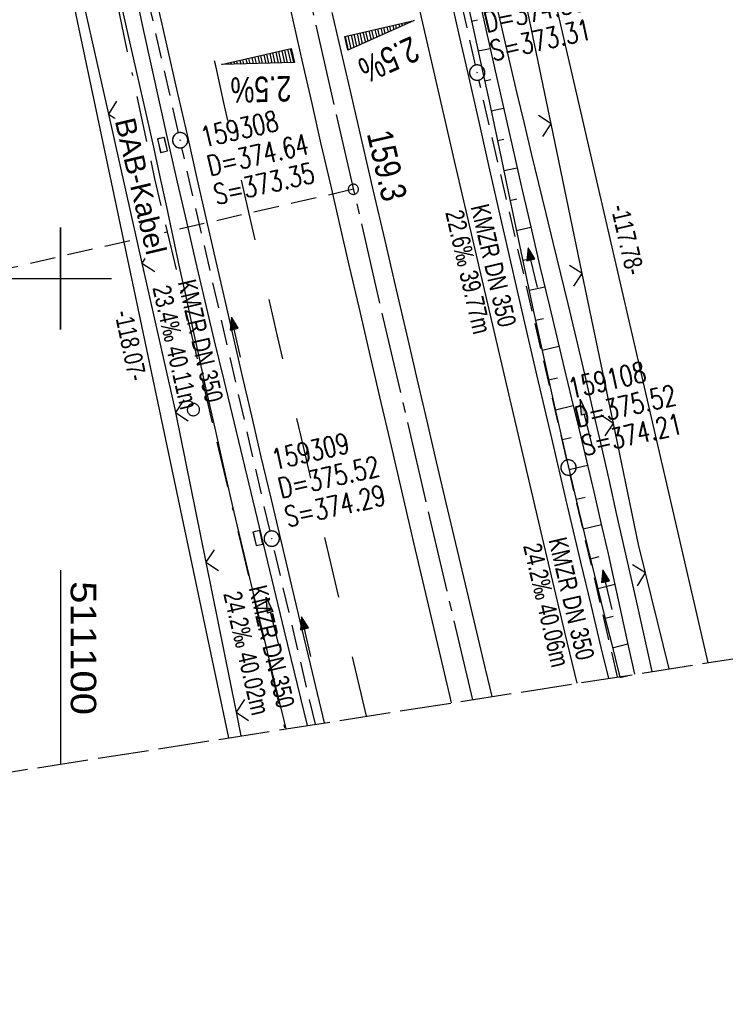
# Model space of a CAD drawing. Extents: x 510806 to 511233, y 466129 to 467087.
# Tile 4 of 35: x 511096 to 511165, y 466129 to 466225. Entities that reach past the tile are written whole.
import ezdxf

# ---------------------------------------------------------------- set-up
doc = ezdxf.new("R2010")
doc.units = 0
doc.header["$LTSCALE"] = 10
doc.header["$MEASUREMENT"] = 0
for name, pattern in [('ACAD_ISO16W100', [73, 15, -6.5, 15, -6.5, 15, -7, 1, -7]), ('ACHSE', [5.5, 4, -0.5, 0.5, -0.5]), ('AUSGEZOGEN', [0]), ('LT00', [0]), ('LT02', [0.4, 0.2, -0.2]), ('LT14', [0.6, 0.5, -0.1]), ('LT17', [0.15, 0.1, -0.05]), ('STRICHLINIE2', [0.375, 0.25, -0.125])]:
    doc.linetypes.add(name, pattern=pattern)
doc.layers.get('0').update_dxf_attribs({"linetype": 'LT00'})
for name, color, linetype in [('--EK_FBR', 1, 'LT00'), ('--EK_Halt-Pfeil', 4, 'LT00'), ('--EK_Haltung', 7, 'STRICHLINIE2'), ('--EK_Haltung-Text', 140, 'LT00'), ('--EK_Schacht-Text', 5, 'LT00'), ('--EK_ST-93-1', 30, 'LT17'), ('--EL_DFK_AB_L', 21, 'LT00'), ('--EL_Halt-Pfeil', 4, 'LT00'), ('--EL_Haltung', 182, 'STRICHLINIE2'), ('--EL_Haltung-Text', 182, 'LT00'), ('-AX-093', 35, 'ACHSE'), ('-QUE-20O', 11, 'LT00'), ('-QUE-20W', 11, 'LT00'), ('-ST-93-1', 250, 'LT00'), ('ABSTAND', 8, 'LT00'), ('BAB-KABEL', 220, 'ACAD_ISO16W100'), ('BAB-KABEL_TEXT', 221, 'Continuous'), ('DFK_AB_L', 21, 'LT00'), ('DFK_VERMPKT', 252, 'LT00'), ('PFEIL', 140, 'AUSGEZOGEN'), ('V101_AFBR_BAB', 250, 'LT00'), ('V101_BOESCH', 250, 'LT00'), ('V101_BOSCHUNG', 250, 'LT00'), ('V101_GRABEN', 250, 'LT00'), ('V101_KA_PRUF', 182, 'LT00'), ('V101_LD_MARK', 250, 'LT00'), ('V101_LG_MARK', 250, 'LT02'), ('V101_RASTER', 250, 'LT00'), ('V101_SINKK', 182, 'LT00'), ('V101_ZAUN', 40, 'LT00'), ('V102_AFBR_BAB', 250, 'LT00'), ('V102_BOESCH', 250, 'LT00'), ('V102_BOSCHUNG', 250, 'LT00'), ('V102_GRABEN', 250, 'LT00'), ('V102_KA_PRUF', 182, 'LT00'), ('V102_LD_MARK', 250, 'LT00'), ('V102_LG_MARK', 51, 'LT02'), ('V102_RASTER', 250, 'LT00'), ('V102_SINKK', 182, 'LT00'), ('V102_ZAUN', 40, 'LT00')]:
    doc.layers.add(name, color=color, linetype=linetype)
doc.layers.add('-BLATT_101-RAND', color=7, linetype='LT14', plot=False)
doc.styles.add('Beschrift', font='ARIAL.TTF')
doc.styles.add('Haltungsbeschriftung', font='ARIAL.TTF', dxfattribs={"width": 0.75})
doc.styles.add('schachtbeschriftung', font='romans.shx', dxfattribs={"width": 0.75, "height": 2})
doc.styles.get("Standard").update_dxf_attribs({"font": 'ARIAL.TTF'})

# ---------------------------------------------------------------- blocks, each defined once
blk = doc.blocks.new('SYMB7010')
at = {"color": 0, "linetype": 'ByBlock'}
for points in [[(-0.031408, 0.499213), (-0.093728, 0.49134), (-0.15457, 0.475719), (-0.212975, 0.452595), (-0.268021, 0.422333), (-0.31884, 0.385411), (-0.36463, 0.342411), (-0.40467, 0.29401), (-0.438329, 0.240973), (-0.465074, 0.184136), (-0.484486, 0.124395), (-0.496256, 0.062692), (-0.5002, 0)], [(-0.5002, 0), (-0.496256, -0.062692), (-0.484486, -0.124395), (-0.465075, -0.184136), (-0.438329, -0.240973), (-0.404671, -0.29401), (-0.36463, -0.342411), (-0.31884, -0.385411), (-0.268021, -0.422333), (-0.212975, -0.452595), (-0.154571, -0.475719), (-0.093728, -0.49134), (-0.031408, -0.499213), (0.031408, -0.499213)], [(0.5002, 0), (0.496256, 0.062692), (0.484485, 0.124395), (0.465074, 0.184136), (0.438329, 0.240973), (0.40467, 0.29401), (0.36463, 0.342411), (0.31884, 0.385411), (0.268021, 0.422333), (0.212975, 0.452595), (0.15457, 0.475719), (0.093728, 0.49134), (0.031408, 0.499213), (-0.031408, 0.499213)], [(0.031408, -0.499213), (0.093728, -0.491341), (0.15457, -0.475719), (0.212975, -0.452595), (0.268021, -0.422333), (0.31884, -0.385411), (0.36463, -0.342411), (0.404671, -0.294011), (0.438329, -0.240974), (0.465075, -0.184136), (0.484486, -0.124395), (0.496256, -0.062692), (0.500201, 0)]]:
    blk.add_lwpolyline(points, dxfattribs=at)
blk = doc.blocks.new('Pfreil3')
at = {"layer": 'PFEIL'}
blk.add_hatch(color=256, dxfattribs=at).paths.add_polyline_path([(-1.549, 0.273), (-1.549, -0.273), (0, 0)])
for p, q in [((-1.549, 0), (-4.831, 0)), ((-1.549, -0.273), (-1.549, 0.273)), ((-1.549, 0.273), (0, 0)), ((0, 0), (-1.549, -0.273))]:
    blk.add_line(p, q, dxfattribs=at)
blk = doc.blocks.new('SYMB0003')
at = {"color": 0, "linetype": 'ByBlock'}
for p, q in [((-0.015712, 0), (0.010166, 0.012015)), ((0, -0.021257), (-0.015712, 0)), ((0.010166, 0.012015), (0, -0.021257))]:
    blk.add_line(p, q, dxfattribs=at)
for points in [[(-0.031395, 0.499013), (-0.093691, 0.491144), (-0.154509, 0.475528), (-0.21289, 0.452414), (-0.267913, 0.422164), (-0.318712, 0.385257), (-0.364484, 0.342274), (-0.404509, 0.293893), (-0.438154, 0.240877), (-0.464888, 0.184062), (-0.484292, 0.124345), (-0.496058, 0.062667), (-0.5, 0)], [(-0.5, 0), (-0.496058, -0.062667), (-0.484292, -0.124345), (-0.464888, -0.184062), (-0.438154, -0.240877), (-0.404509, -0.293893), (-0.364485, -0.342274), (-0.318712, -0.385257), (-0.267914, -0.422164), (-0.21289, -0.452414), (-0.154509, -0.475529), (-0.093691, -0.491144), (-0.031395, -0.499014), (0.031395, -0.499014)], [(0.5, 0), (0.496057, 0.062667), (0.484292, 0.124345), (0.464888, 0.184062), (0.438153, 0.240877), (0.404509, 0.293893), (0.364484, 0.342274), (0.318712, 0.385257), (0.267913, 0.422164), (0.21289, 0.452414), (0.154509, 0.475528), (0.093691, 0.491144), (0.031395, 0.499013), (-0.031395, 0.499013)], [(0.031395, -0.499014), (0.093691, -0.491144), (0.154509, -0.475529), (0.21289, -0.452414), (0.267914, -0.422164), (0.318712, -0.385257), (0.364485, -0.342274), (0.404509, -0.293893), (0.438154, -0.240877), (0.464889, -0.184062), (0.484292, -0.124345), (0.496058, -0.062667), (0.5, 0)]]:
    blk.add_lwpolyline(points, dxfattribs=at)
blk = doc.blocks.new('SYMB0024')
at = {"color": 0, "linetype": 'ByBlock'}
for p, q in [((-0.5, 0.5), (0, 0)), ((0, 0), (0.5, 0.5))]:
    blk.add_line(p, q, dxfattribs=at)
blk = doc.blocks.new('SYMB0652')
at = {"color": 0, "linetype": 'ByBlock'}
blk.add_lwpolyline([(-0.15, -0.075), (0.15, -0.075), (0.15, 0.075), (-0.15, 0.075), (-0.15, -0.075)], dxfattribs=at)
blk = doc.blocks.new('SYMB0070')
at = {"color": 0, "linetype": 'ByBlock'}
for p, q in [((-0.5, 0), (0.2, 0)), ((0.5, 0), (0.2, 0.1)), ((0.2, 0.1), (0.2, 0)), ((0.468, 0), (0.21, 0.086)), ((0.21, 0.086), (0.21, -0.086)), ((0.21, -0.086), (0.468, 0)), ((0.22, -0.072), (0.437, 0)), ((0.23, -0.058), (0.405, 0)), ((0.24, -0.045), (0.374, 0)), ((0.342, 0), (0.25, 0.031)), ((0.25, 0.031), (0.25, -0.031)), ((0.25, -0.031), (0.342, 0)), ((0.26, -0.017), (0.31, 0)), ((0.27, -0.003), (0.279, 0))]:
    blk.add_line(p, q, dxfattribs=at)
for points in [[(0.2, 0), (0.2, -0.1), (0.5, 0)], [(0.437, 0), (0.22, 0.072), (0.22, -0.072)], [(0.405, 0), (0.23, 0.058), (0.23, -0.058)], [(0.374, 0), (0.24, 0.045), (0.24, -0.045)], [(0.31, 0), (0.26, 0.017), (0.26, -0.017)], [(0.279, 0), (0.27, 0.003), (0.27, -0.003)]]:
    blk.add_lwpolyline(points, dxfattribs=at)
blk = doc.blocks.new('SYMB2')
at = {"color": 0, "linetype": 'ByBlock', "flags": 128}
for points in [[(-0.031395, 0.499013), (-0.093691, 0.491144), (-0.154509, 0.475528), (-0.21289, 0.452414), (-0.267913, 0.422164), (-0.318712, 0.385257), (-0.364484, 0.342274), (-0.404509, 0.293893), (-0.438154, 0.240877), (-0.464888, 0.184062), (-0.484292, 0.124345), (-0.496058, 0.062667), (-0.5, 0)], [(-0.5, 0), (-0.496058, -0.062667), (-0.484292, -0.124345), (-0.464888, -0.184062), (-0.438154, -0.240877), (-0.404509, -0.293893), (-0.364485, -0.342274), (-0.318712, -0.385257), (-0.267914, -0.422164), (-0.21289, -0.452414), (-0.154509, -0.475529), (-0.093691, -0.491144), (-0.031395, -0.499014), (0.031395, -0.499014)], [(0.5, 0), (0.496057, 0.062667), (0.484292, 0.124345), (0.464888, 0.184062), (0.438153, 0.240877), (0.404509, 0.293893), (0.364484, 0.342274), (0.318712, 0.385257), (0.267913, 0.422164), (0.21289, 0.452414), (0.154509, 0.475528), (0.093691, 0.491144), (0.031395, 0.499013), (-0.031395, 0.499013)], [(0.031395, -0.499014), (0.093691, -0.491144), (0.154509, -0.475529), (0.21289, -0.452414), (0.267914, -0.422164), (0.318712, -0.385257), (0.364485, -0.342274), (0.404509, -0.293893), (0.438154, -0.240877), (0.464889, -0.184062), (0.484292, -0.124345), (0.496058, -0.062667), (0.5, 0)]]:
    blk.add_lwpolyline(points, dxfattribs=at)

msp = doc.modelspace()

# ---------------------------------------------------------------- linework, layer by layer
at = {"layer": '--EK_FBR'}
for points in [[(511130.986, 466260.124), (511131.082, 466259.688), (511131.945, 466255.744), (511132.81, 466251.801), (511133.678, 466247.859), (511134.551, 466243.918), (511135.438, 466239.947), (511136.33, 466235.976), (511137.226, 466232.007), (511138.126, 466228.038), (511139.027, 466224.07), (511139.929, 466220.102), (511141.002, 466215.377), (511142.075, 466210.653), (511143.15, 466205.929), (511144.229, 466201.206), (511145.313, 466196.484), (511146.72, 466190.403), (511148.138, 466184.323), (511149.565, 466178.247), (511151.001, 466172.172), (511151.997, 466167.979), (511152.995, 466163.787), (511153.717, 466160.757)], [(511125.874, 466156.396), (511124.702, 466161.341), (511123.507, 466166.375), (511122.55, 466170.402), (511121.594, 466174.429), (511120.64, 466178.456), (511119.689, 466182.484), (511118.744, 466186.513), (511117.805, 466190.544), (511116.916, 466194.395), (511116.033, 466198.247), (511115.155, 466202.1), (511114.28, 466205.954), (511113.406, 466209.808), (511112.533, 466213.662), (511111.417, 466218.582), (511110.3, 466223.501), (511109.184, 466228.421), (511108.07, 466233.341), (511106.96, 466238.262)], [(511125.874, 466156.396), (511124.702, 466161.341), (511123.507, 466166.375), (511122.55, 466170.402), (511121.594, 466174.429), (511120.64, 466178.456), (511119.689, 466182.484), (511118.744, 466186.513), (511117.805, 466190.544), (511116.916, 466194.395), (511116.033, 466198.247), (511115.155, 466202.1), (511114.28, 466205.954), (511113.406, 466209.808), (511112.533, 466213.662), (511111.417, 466218.582), (511110.3, 466223.501), (511109.184, 466228.421), (511108.07, 466233.341), (511106.96, 466238.262)], [(511138.337, 466158.348), (511138.166, 466159.069), (511136.983, 466164.082), (511135.805, 466169.097), (511134.679, 466173.914), (511133.557, 466178.733), (511132.438, 466183.552), (511131.321, 466188.371), (511130.202, 466193.19), (511129.273, 466197.186), (511128.345, 466201.181), (511127.418, 466205.177), (511126.493, 466209.174), (511125.573, 466213.171), (511124.659, 466217.17), (511123.764, 466221.116), (511122.874, 466225.064), (511121.989, 466229.013)], [(511138.337, 466158.348), (511138.166, 466159.069), (511136.983, 466164.082), (511135.805, 466169.097), (511134.679, 466173.914), (511133.557, 466178.733), (511132.438, 466183.552), (511131.32, 466188.371), (511130.202, 466193.19), (511129.273, 466197.186), (511128.345, 466201.181), (511127.418, 466205.177), (511126.493, 466209.174), (511125.573, 466213.171), (511124.659, 466217.17), (511123.764, 466221.116), (511122.874, 466225.064), (511121.989, 466229.013)], [(511138.126, 466228.038), (511139.027, 466224.07), (511139.929, 466220.102), (511141.002, 466215.377), (511142.075, 466210.653), (511143.15, 466205.929), (511144.229, 466201.206), (511145.313, 466196.484), (511146.72, 466190.403), (511148.138, 466184.323), (511149.565, 466178.247), (511151.001, 466172.172), (511151.997, 466167.979), (511152.995, 466163.787), (511153.717, 466160.757)], [(511126.601, 466226.092), (511127.508, 466222.161), (511128.419, 466218.231), (511129.544, 466213.39), (511130.67, 466208.548), (511131.798, 466203.708), (511132.926, 466198.867), (511134.053, 466194.026), (511134.985, 466190.019), (511135.916, 466186.012), (511136.849, 466182.006), (511137.784, 466178), (511138.722, 466173.994), (511139.665, 466169.99), (511140.648, 466165.841), (511141.635, 466161.694), (511142.286, 466158.967)], [(511126.601, 466226.092), (511127.508, 466222.161), (511128.419, 466218.231), (511129.544, 466213.389), (511130.67, 466208.548), (511131.798, 466203.708), (511132.926, 466198.867), (511134.053, 466194.026), (511134.985, 466190.019), (511135.916, 466186.012), (511136.849, 466182.006), (511137.784, 466178), (511138.722, 466173.994), (511139.665, 466169.99), (511140.648, 466165.841), (511141.635, 466161.694), (511142.286, 466158.967)]]:
    msp.add_lwpolyline(points, dxfattribs=at)
at = {"layer": '--EK_Haltung'}
for p, q in [((511140.69, 466220.931), (511132.25, 466258.406)), ((511149.641, 466182.178), (511141.024, 466219.468)), ((511120.544, 466175.203), (511111.901, 466212.831)), ((511154.631, 466160.9), (511149.981, 466180.717)), ((511124.992, 466156.258), (511120.884, 466173.742))]:
    msp.add_line(p, q, dxfattribs=at)
at = {"layer": '--EK_ST-93-1', "ltscale": 2.5}
msp.add_line((511128.713, 466208.748), (511089.738, 466199.783), dxfattribs=at)
at = {"layer": '--EL_DFK_AB_L'}
msp.add_line((511141.219, 466258.789), (511163.459, 466162.283), dxfattribs=at)
at = {"layer": '--EL_Haltung'}
for p, q in [((511140.69, 466220.931), (511132.25, 466258.406)), ((511149.641, 466182.178), (511141.024, 466219.468)), ((511120.544, 466175.203), (511111.901, 466212.831)), ((511154.631, 466160.9), (511149.981, 466180.717)), ((511124.992, 466156.258), (511120.884, 466173.742))]:
    msp.add_line(p, q, dxfattribs=at)
at = {"layer": '-AX-093', "ltscale": 0.2}
msp.add_lwpolyline([(511065.021, 466529.333), (511068.322, 466509.607), (511071.702, 466489.895), (511075.16, 466470.196), (511078.698, 466450.511), (511082.314, 466430.841), (511086.009, 466411.185), (511089.782, 466391.544), (511093.634, 466371.919), (511097.564, 466352.309), (511101.573, 466332.715), (511105.533, 466313.742), (511109.695, 466294.18), (511113.931, 466274.634), (511118.236, 466255.102), (511122.605, 466235.585), (511127.033, 466216.082), (511131.516, 466196.591), (511136.05, 466177.111), (511140.388, 466158.67)], dxfattribs=at)
at = {"layer": '-BLATT_101-RAND'}
msp.add_lwpolyline([(510806.42, 467042.638), (510949.558, 466128.78), (511233.101, 466173.191), (511089.963, 467087.049), (510806.42, 467042.638)], dxfattribs=at)
at = {"layer": '-QUE-20O'}
for p, q in [((511133.517, 466224.782), (511133.461, 466225.028)), ((511133.754, 466225.095), (511133.796, 466224.908)), ((511134.075, 466225.033), (511134.046, 466225.162)), ((511134.338, 466225.229), (511134.355, 466225.159)), ((511134.634, 466225.284), (511134.631, 466225.296)), ((511129.611, 466223.026), (511129.367, 466224.091)), ((511129.659, 466224.158), (511129.89, 466223.152)), ((511130.169, 466223.277), (511129.952, 466224.225)), ((511130.244, 466224.292), (511130.448, 466223.403)), ((511130.727, 466223.528), (511130.537, 466224.359)), ((511130.829, 466224.426), (511131.006, 466223.654)), ((511131.285, 466223.779), (511131.122, 466224.493)), ((511131.414, 466224.56), (511131.564, 466223.904)), ((511131.843, 466224.03), (511131.707, 466224.627)), ((511131.999, 466224.693), (511132.122, 466224.155)), ((511132.401, 466224.281), (511132.291, 466224.76)), ((511132.584, 466224.827), (511132.68, 466224.406)), ((511132.959, 466224.532), (511132.876, 466224.894)), ((511133.169, 466224.961), (511133.238, 466224.657)), ((511127.905, 466223.756), (511128.215, 466222.399)), ((511128.494, 466222.525), (511128.197, 466223.823)), ((511128.49, 466223.89), (511128.773, 466222.65)), ((511129.052, 466222.776), (511128.782, 466223.957)), ((511129.074, 466224.024), (511129.332, 466222.901))]:
    msp.add_line(p, q, dxfattribs=at)
msp.add_lwpolyline([(511128.178, 466222.383), (511127.866, 466223.747), (511134.69, 466225.309), (511128.178, 466222.383)], dxfattribs=at)
at = {"layer": '-QUE-20W'}
for p, q in [((511121.038, 466221.13), (511120.809, 466222.132)), ((511121.101, 466222.199), (511121.344, 466221.139)), ((511121.65, 466221.147), (511121.394, 466222.266)), ((511121.686, 466222.333), (511121.956, 466221.155)), ((511122.262, 466221.164), (511121.979, 466222.4)), ((511122.271, 466222.467), (511122.567, 466221.173)), ((511122.873, 466221.181), (511122.564, 466222.534)), ((511116.757, 466221.012), (511116.715, 466221.195)), ((511117.007, 466221.262), (511117.063, 466221.021)), ((511117.368, 466221.029), (511117.3, 466221.329)), ((511117.592, 466221.396), (511117.674, 466221.037)), ((511117.98, 466221.046), (511117.885, 466221.463)), ((511118.177, 466221.53), (511118.286, 466221.054)), ((511118.592, 466221.063), (511118.469, 466221.597)), ((511118.762, 466221.664), (511118.898, 466221.071)), ((511119.203, 466221.079), (511119.054, 466221.731)), ((511119.347, 466221.798), (511119.509, 466221.088)), ((511119.815, 466221.096), (511119.639, 466221.865)), ((511119.932, 466221.932), (511120.121, 466221.105)), ((511120.427, 466221.113), (511120.224, 466221.999)), ((511120.516, 466222.065), (511120.733, 466221.122)), ((511115.837, 466220.995), (511115.839, 466220.987)), ((511116.145, 466220.995), (511116.13, 466221.062)), ((511116.422, 466221.129), (511116.451, 466221.004))]:
    msp.add_line(p, q, dxfattribs=at)
msp.add_lwpolyline([(511122.934, 466221.182), (511115.799, 466220.986), (511122.622, 466222.547), (511122.934, 466221.182)], dxfattribs=at)
at = {"layer": 'BAB-KABEL', "ltscale": 0.03, "flags": 128}
msp.add_lwpolyline([(510972.243, 467068.611), (510975.905, 466996.574), (510977.984, 466968.8), (510979.787, 466948.122), (510983.496, 466918.707), (510987.423, 466888.384), (510991.016, 466862.105), (510995.172, 466835.484), (510999.665, 466809.429), (511004.382, 466787.077), (511010.672, 466758.219), (511015.836, 466724.859), (511019.988, 466699.018), (511022.698, 466674.981), (511023.84, 466667.263), (511024.496, 466662.024), (511024.364, 466656.981), (511021.993, 466652.398), (511015.673, 466649.504), (511014.883, 466647.881), (511015.761, 466640.01), (511016.157, 466634.178), (511017.328, 466627.877), (511020.624, 466626.038), (511027.569, 466625.356), (511028.727, 466623.981), (511029.526, 466622.083), (511030.325, 466618.587), (511034.122, 466593.595), (511037.318, 466574.488), (511041.919, 466544.36), (511045.917, 466522.329), (511050.713, 466494.709), (511055.613, 466464.589), (511063.512, 466423.435), (511071.808, 466385.814), (511078.518, 466354.086), (511085.025, 466325.466), (511091.123, 466297.539), (511098.83, 466258.822), (511106.629, 466221.866), (511109.229, 466209.78), (511117.677, 466173.993), (511121.985, 466155.787)], dxfattribs=at)
at = {"layer": 'DFK_AB_L'}
for p, q in [((511141.219, 466258.789), (511163.459, 466162.283)), ((511116.496, 466154.927), (511096.575, 466249.366))]:
    msp.add_line(p, q, dxfattribs=at)
at = {"layer": 'V101_AFBR_BAB', "color": 2}
msp.add_lwpolyline([(511125.874, 466156.396), (511124.702, 466161.341), (511123.507, 466166.375), (511122.55, 466170.402), (511121.594, 466174.429), (511120.64, 466178.456), (511119.689, 466182.484), (511118.744, 466186.513), (511117.805, 466190.544), (511116.916, 466194.395), (511116.033, 466198.247), (511115.155, 466202.1), (511114.28, 466205.954), (511113.406, 466209.808), (511112.533, 466213.662), (511111.417, 466218.582), (511110.3, 466223.501), (511109.184, 466228.421), (511108.07, 466233.341), (511106.96, 466238.262)], dxfattribs=at)
at = {"layer": 'V101_AFBR_BAB'}
for points in [[(511138.337, 466158.348), (511138.166, 466159.069), (511136.983, 466164.082), (511135.805, 466169.097), (511134.679, 466173.914), (511133.557, 466178.733), (511132.438, 466183.552), (511131.321, 466188.371), (511130.202, 466193.19), (511129.273, 466197.186), (511128.345, 466201.181), (511127.418, 466205.177), (511126.493, 466209.174), (511125.573, 466213.171), (511124.659, 466217.17), (511123.764, 466221.116), (511122.874, 466225.064), (511121.989, 466229.013)], [(511138.126, 466228.038), (511139.027, 466224.07), (511139.929, 466220.102), (511141.002, 466215.377), (511142.075, 466210.653), (511143.15, 466205.929), (511144.229, 466201.206), (511145.313, 466196.484), (511146.72, 466190.403), (511148.138, 466184.323), (511149.565, 466178.247), (511151.001, 466172.172), (511151.997, 466167.979), (511152.995, 466163.787), (511153.717, 466160.757)], [(511126.601, 466226.092), (511127.508, 466222.161), (511128.419, 466218.231), (511129.544, 466213.39), (511130.67, 466208.548), (511131.798, 466203.708), (511132.926, 466198.867), (511134.053, 466194.026), (511134.985, 466190.019), (511135.916, 466186.012), (511136.849, 466182.006), (511137.784, 466178), (511138.722, 466173.994), (511139.665, 466169.99), (511140.648, 466165.841), (511141.635, 466161.694), (511142.286, 466158.967)]]:
    msp.add_lwpolyline(points, dxfattribs=at)
at = {"layer": 'V101_BOESCH'}
msp.add_lwpolyline([(511139.48, 466229.017), (511140.439, 466224.673), (511141.384, 466220.325), (511142.015, 466217.382), (511142.64, 466214.437), (511143.262, 466211.492), (511143.882, 466208.546), (511144.503, 466205.6), (511145.126, 466202.655), (511145.753, 466199.711), (511146.386, 466196.768), (511147.453, 466191.895), (511148.543, 466187.026), (511149.659, 466182.164), (511150.8, 466177.307), (511151.969, 466172.457), (511152.656, 466169.662), (511153.349, 466166.868), (511154.046, 466164.076), (511154.743, 466161.283), (511154.831, 466160.932)], dxfattribs=at)
at = {"layer": 'V101_BOSCHUNG'}
for p, q in [((511140.311, 466225.254), (511140.886, 466225.376)), ((511140.951, 466222.323), (511142.118, 466222.571)), ((511141.585, 466219.391), (511142.182, 466219.518)), ((511142.212, 466216.457), (511143.44, 466216.718)), ((511142.834, 466213.522), (511143.469, 466213.657)), ((511143.453, 466210.587), (511144.771, 466210.866)), ((511144.071, 466207.651), (511144.756, 466207.797)), ((511144.69, 466204.716), (511146.117, 466205.018)), ((511145.311, 466201.781), (511146.054, 466201.938)), ((511145.938, 466198.847), (511147.483, 466199.175)), ((511146.571, 466195.915), (511147.374, 466196.085)), ((511147.214, 466192.979), (511148.873, 466193.341)), ((511147.864, 466190.046), (511148.719, 466190.238)), ((511148.524, 466187.114), (511150.274, 466187.518)), ((511149.191, 466184.189), (511150.083, 466184.395)), ((511149.868, 466181.266), (511151.671, 466181.683)), ((511150.555, 466178.34), (511151.457, 466178.554)), ((511151.252, 466175.417), (511153.037, 466175.851)), ((511151.96, 466172.496), (511152.832, 466172.714)), ((511152.676, 466169.583), (511154.358, 466170.003)), ((511153.398, 466166.671), (511154.199, 466166.871)), ((511154.125, 466163.76), (511155.632, 466164.137))]:
    msp.add_line(p, q, dxfattribs=at)
at = {"layer": 'V101_GRABEN'}
for points in [[(511107.305, 466228.14), (511108.106, 466224.434), (511108.914, 466220.731), (511109.73, 466217.029), (511110.557, 466213.33), (511111.441, 466209.438), (511112.337, 466205.549), (511113.244, 466201.663), (511114.158, 466197.778), (511115.079, 466193.895), (511116.003, 466190.012), (511121.916, 466165.391), (511124.171, 466156.13)], [(511142.493, 466227.916), (511143.263, 466224.506), (511144.048, 466221.099), (511144.743, 466218.147), (511145.448, 466215.198), (511146.162, 466212.25), (511146.88, 466209.304), (511147.601, 466206.358), (511148.321, 466203.411), (511149.038, 466200.464), (511149.749, 466197.516), (511150.568, 466194.071), (511151.377, 466190.624), (511152.176, 466187.174), (511152.967, 466183.723), (511153.752, 466180.27), (511154.532, 466176.816), (511155.309, 466173.362), (511156.43, 466168.358), (511157.547, 466163.352), (511157.974, 466161.424)], [(511122.133, 466155.81), (511121.963, 466156.506), (511120.964, 466160.614), (511119.971, 466164.722), (511118.984, 466168.833), (511118.007, 466172.945), (511117.041, 466177.06), (511116.087, 466181.178), (511115.148, 466185.299), (511114.225, 466189.424), (511113.58, 466192.355), (511112.943, 466195.288), (511112.31, 466198.222), (511111.68, 466201.156), (511111.049, 466204.091), (511110.417, 466207.025), (511109.78, 466209.958), (511109.137, 466212.89), (511108.369, 466216.338), (511107.591, 466219.785), (511106.805, 466223.229), (511106.012, 466226.672)], [(511141.198, 466226.665), (511142.545, 466220.677), (511143.427, 466216.774), (511144.313, 466212.871), (511145.205, 466208.97), (511146.105, 466205.071), (511147.013, 466201.174), (511147.932, 466197.279), (511148.657, 466194.243), (511149.386, 466191.208), (511150.116, 466188.174), (511150.846, 466185.139), (511151.571, 466182.103), (511152.289, 466179.066), (511152.997, 466176.026), (511153.692, 466172.984), (511154.364, 466169.976), (511155.023, 466166.965), (511155.671, 466163.952), (511156.266, 466161.157)]]:
    msp.add_lwpolyline(points, dxfattribs=at)
at = {"layer": 'V101_LD_MARK'}
msp.add_lwpolyline([(511150.645, 466160.276), (511149.456, 466165.3), (511147.275, 466174.543), (511145.102, 466183.788), (511142.938, 466193.036), (511140.784, 466202.285), (511138.64, 466211.537), (511136.509, 466220.792), (511134.39, 466230.05), (511132.285, 466239.31), (511130.195, 466248.574), (511128.12, 466257.842), (511126.062, 466267.113), (511123.786, 466277.462), (511121.532, 466287.816), (511119.298, 466298.175), (511117.084, 466308.537), (511114.89, 466318.904), (511112.715, 466329.275), (511110.558, 466339.65), (511108.419, 466350.029), (511106.297, 466360.411), (511104.478, 466369.381)], dxfattribs=at)
at = {"layer": 'V101_LG_MARK', "ltscale": 3, "flags": 128}
msp.add_lwpolyline([(511129.995, 466157.042), (511129.602, 466158.733), (511128.635, 466162.892), (511127.667, 466167.051), (511126.3, 466172.914), (511124.93, 466178.776), (511123.559, 466184.637), (511122.188, 466190.499), (511121.287, 466194.351), (511120.389, 466198.204), (511119.493, 466202.057), (511118.602, 466205.912), (511117.716, 466209.768), (511116.838, 466213.625), (511116.023, 466217.238), (511115.214, 466220.852), (511114.409, 466224.466), (511113.606, 466228.082), (511112.804, 466231.698), (511112.001, 466235.313), (511111.196, 466238.928), (511110.306, 466242.905), (511109.413, 466246.882), (511108.52, 466250.858), (511107.628, 466254.835), (511106.74, 466258.812), (511105.858, 466262.791), (511104.98, 466266.789), (511104.109, 466270.789), (511103.243, 466274.79), (511102.381, 466278.792), (511101.522, 466282.795), (511100.663, 466286.797), (511099.694, 466291.309), (511098.725, 466295.822), (511097.757, 466300.334), (511096.791, 466304.847), (511095.827, 466309.36), (511094.737, 466314.481), (511093.651, 466319.604), (511092.566, 466324.726), (511091.483, 466329.849)], dxfattribs=at)
at = {"layer": 'V101_RASTER'}
for p, q in [((511100.001, 466205), (511100.001, 466195)), ((511095.001, 466200), (511105.001, 466200)), ((511100.001, 466171.392), (511100.001, 466152.344))]:
    msp.add_line(p, q, dxfattribs=at)
at = {"layer": 'V101_ZAUN'}
for p, q in [((511101.412, 466230.761), (511104.7, 466216.126)), ((511148.116, 466215.159), (511145.069, 466229.846)), ((511104.7, 466216.126), (511107.989, 466201.491)), ((511151.163, 466200.471), (511148.116, 466215.159)), ((511154.21, 466185.784), (511151.163, 466200.471)), ((511111.27, 466186.854), (511114.239, 466172.151)), ((511114.239, 466172.151), (511117.208, 466157.448)), ((511159.68, 466161.691), (511157.36, 466171.12)), ((511117.208, 466157.448), (511117.679, 466155.113))]:
    msp.add_line(p, q, dxfattribs=at)
for points in [[(511107.989, 466201.491), (511111.206, 466187.171), (511111.27, 466186.854)], [(511157.36, 466171.12), (511156.674, 466173.909), (511154.21, 466185.784)]]:
    msp.add_lwpolyline(points, dxfattribs=at)
at = {"layer": 'V102_AFBR_BAB'}
for points in [[(511130.986, 466260.124), (511131.082, 466259.688), (511131.945, 466255.744), (511132.81, 466251.801), (511133.678, 466247.859), (511134.551, 466243.918), (511135.438, 466239.947), (511136.33, 466235.976), (511137.226, 466232.007), (511138.126, 466228.038), (511139.027, 466224.07), (511139.929, 466220.102), (511141.002, 466215.377), (511142.075, 466210.653), (511143.15, 466205.929), (511144.229, 466201.206), (511145.313, 466196.484), (511146.72, 466190.403), (511148.138, 466184.323), (511149.565, 466178.247), (511151.001, 466172.172), (511151.997, 466167.979), (511152.995, 466163.787), (511153.717, 466160.757)], [(511138.337, 466158.348), (511138.166, 466159.069), (511136.983, 466164.082), (511135.805, 466169.097), (511134.679, 466173.914), (511133.557, 466178.733), (511132.438, 466183.552), (511131.32, 466188.371), (511130.202, 466193.19), (511129.273, 466197.186), (511128.345, 466201.181), (511127.418, 466205.177), (511126.493, 466209.174), (511125.573, 466213.171), (511124.659, 466217.17), (511123.764, 466221.116), (511122.874, 466225.064), (511121.989, 466229.013)], [(511126.601, 466226.092), (511127.508, 466222.161), (511128.419, 466218.231), (511129.544, 466213.389), (511130.67, 466208.548), (511131.798, 466203.708), (511132.926, 466198.867), (511134.053, 466194.026), (511134.985, 466190.019), (511135.916, 466186.012), (511136.849, 466182.006), (511137.784, 466178), (511138.722, 466173.994), (511139.665, 466169.99), (511140.648, 466165.841), (511141.635, 466161.694), (511142.286, 466158.967)]]:
    msp.add_lwpolyline(points, dxfattribs=at)
at = {"layer": 'V102_AFBR_BAB', "color": 2}
msp.add_lwpolyline([(511125.874, 466156.396), (511124.702, 466161.341), (511123.507, 466166.375), (511122.55, 466170.402), (511121.594, 466174.429), (511120.64, 466178.456), (511119.689, 466182.484), (511118.744, 466186.513), (511117.805, 466190.544), (511116.916, 466194.395), (511116.033, 466198.247), (511115.155, 466202.1), (511114.28, 466205.954), (511113.406, 466209.808), (511112.533, 466213.662), (511111.417, 466218.582), (511110.3, 466223.501), (511109.184, 466228.421), (511108.07, 466233.341), (511106.96, 466238.262)], dxfattribs=at)
at = {"layer": 'V102_BOESCH'}
msp.add_lwpolyline([(511139.479, 466229.017), (511140.439, 466224.673), (511141.384, 466220.325), (511142.015, 466217.382), (511142.64, 466214.437), (511143.262, 466211.492), (511143.882, 466208.546), (511144.503, 466205.6), (511145.126, 466202.655), (511145.753, 466199.711), (511146.386, 466196.768), (511147.453, 466191.895), (511148.543, 466187.026), (511149.659, 466182.164), (511150.8, 466177.307), (511151.969, 466172.457), (511152.656, 466169.662), (511153.349, 466166.868), (511154.046, 466164.076), (511154.743, 466161.283), (511154.831, 466160.932)], dxfattribs=at)
at = {"layer": 'V102_BOSCHUNG'}
for p, q in [((511140.311, 466225.254), (511140.885, 466225.376)), ((511140.951, 466222.323), (511142.118, 466222.571)), ((511141.585, 466219.391), (511142.181, 466219.518)), ((511142.212, 466216.457), (511143.44, 466216.718)), ((511142.834, 466213.522), (511143.469, 466213.657)), ((511143.453, 466210.587), (511144.771, 466210.866)), ((511144.071, 466207.651), (511144.756, 466207.797)), ((511144.69, 466204.716), (511146.117, 466205.018)), ((511145.311, 466201.781), (511146.054, 466201.939)), ((511145.938, 466198.847), (511147.483, 466199.175)), ((511146.571, 466195.915), (511147.374, 466196.085)), ((511147.214, 466192.979), (511148.873, 466193.341)), ((511147.864, 466190.046), (511148.719, 466190.238)), ((511148.524, 466187.114), (511150.274, 466187.518)), ((511149.191, 466184.189), (511150.083, 466184.395)), ((511149.868, 466181.266), (511151.671, 466181.683)), ((511150.555, 466178.34), (511151.457, 466178.554)), ((511151.252, 466175.417), (511153.037, 466175.851)), ((511151.96, 466172.496), (511152.832, 466172.714)), ((511152.675, 466169.583), (511154.358, 466170.003)), ((511153.398, 466166.671), (511154.199, 466166.871)), ((511154.125, 466163.76), (511155.632, 466164.137)), ((511154.852, 466160.85), (511155.554, 466161.025))]:
    msp.add_line(p, q, dxfattribs=at)
at = {"layer": 'V102_GRABEN'}
for points in [[(511101.9, 466253.257), (511102.53, 466250.377), (511103.333, 466246.672), (511104.13, 466242.966), (511104.924, 466239.26), (511105.716, 466235.553), (511106.509, 466231.846), (511107.305, 466228.14), (511108.106, 466224.434), (511108.914, 466220.731), (511109.73, 466217.029), (511110.557, 466213.33), (511111.441, 466209.438), (511112.337, 466205.549), (511113.244, 466201.663), (511114.158, 466197.778), (511115.079, 466193.894), (511116.003, 466190.012), (511121.916, 466165.391), (511124.171, 466156.13)], [(511142.493, 466227.916), (511143.263, 466224.506), (511144.048, 466221.099), (511144.743, 466218.147), (511145.448, 466215.198), (511146.162, 466212.25), (511146.88, 466209.304), (511147.601, 466206.358), (511148.321, 466203.411), (511149.038, 466200.464), (511149.749, 466197.516), (511150.568, 466194.071), (511151.377, 466190.624), (511152.176, 466187.174), (511152.967, 466183.723), (511153.752, 466180.27), (511154.532, 466176.816), (511155.309, 466173.362), (511156.43, 466168.358), (511157.547, 466163.352), (511157.974, 466161.424)], [(511122.132, 466155.81), (511121.963, 466156.506), (511120.964, 466160.614), (511119.971, 466164.722), (511118.984, 466168.833), (511118.007, 466172.945), (511117.041, 466177.06), (511116.087, 466181.178), (511115.148, 466185.299), (511114.225, 466189.424), (511113.58, 466192.355), (511112.943, 466195.288), (511112.31, 466198.222), (511111.679, 466201.156), (511111.049, 466204.091), (511110.417, 466207.025), (511109.78, 466209.958), (511109.137, 466212.89), (511108.369, 466216.338), (511107.591, 466219.785), (511106.805, 466223.229), (511106.012, 466226.672)], [(511141.198, 466226.665), (511142.545, 466220.677), (511143.427, 466216.774), (511144.313, 466212.871), (511145.205, 466208.97), (511146.104, 466205.071), (511147.013, 466201.174), (511147.932, 466197.279), (511148.657, 466194.243), (511149.386, 466191.208), (511150.116, 466188.174), (511150.846, 466185.139), (511151.571, 466182.103), (511152.289, 466179.066), (511152.997, 466176.026), (511153.692, 466172.984), (511154.364, 466169.976), (511155.023, 466166.965), (511155.671, 466163.952), (511156.266, 466161.157)]]:
    msp.add_lwpolyline(points, dxfattribs=at)
at = {"layer": 'V102_LD_MARK'}
msp.add_lwpolyline([(511150.645, 466160.276), (511149.455, 466165.3), (511147.275, 466174.543), (511145.102, 466183.788), (511142.938, 466193.036), (511140.783, 466202.285), (511138.64, 466211.537), (511136.509, 466220.792), (511134.39, 466230.05), (511132.285, 466239.31), (511130.195, 466248.574), (511128.12, 466257.842), (511127.781, 466259.367)], dxfattribs=at)
at = {"layer": 'V102_LG_MARK', "ltscale": 3, "flags": 128}
msp.add_lwpolyline([(511129.995, 466157.042), (511129.602, 466158.733), (511128.635, 466162.892), (511127.667, 466167.051), (511126.3, 466172.914), (511124.93, 466178.776), (511123.559, 466184.637), (511122.188, 466190.499), (511121.287, 466194.351), (511120.389, 466198.204), (511119.493, 466202.057), (511118.602, 466205.912), (511117.716, 466209.768), (511116.838, 466213.625), (511116.023, 466217.238), (511115.214, 466220.852), (511114.408, 466224.467), (511113.606, 466228.082), (511112.804, 466231.698), (511112.001, 466235.313), (511111.196, 466238.928), (511110.306, 466242.905), (511109.413, 466246.882), (511108.519, 466250.858), (511107.676, 466254.62)], dxfattribs=at)
at = {"layer": 'V102_RASTER'}
for p, q in [((511100.001, 466195), (511100.001, 466205)), ((511095.001, 466200), (511105.001, 466200))]:
    msp.add_line(p, q, dxfattribs=at)
at = {"layer": 'V102_ZAUN'}
for p, q in [((511101.412, 466230.761), (511104.7, 466216.126)), ((511148.116, 466215.159), (511145.069, 466229.846)), ((511104.7, 466216.126), (511107.989, 466201.491)), ((511151.163, 466200.471), (511148.116, 466215.159)), ((511154.21, 466185.784), (511151.163, 466200.471)), ((511111.27, 466186.854), (511114.239, 466172.151)), ((511114.239, 466172.151), (511117.208, 466157.448)), ((511159.68, 466161.691), (511157.36, 466171.12))]:
    msp.add_line(p, q, dxfattribs=at)
for points in [[(511107.989, 466201.491), (511111.206, 466187.171), (511111.27, 466186.854)], [(511157.36, 466171.12), (511156.674, 466173.909), (511154.21, 466185.784)], [(511117.208, 466157.448), (511117.679, 466155.113)]]:
    msp.add_lwpolyline(points, dxfattribs=at)

# ---------------------------------------------------------------- block references
at = {"layer": '--EK_Halt-Pfeil', "yscale": 4, "zscale": 4}
for p, xscale, rotation in [((511146.307, 466201.048), 4.000000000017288, 103.0119000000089), ((511117.197, 466194.241), 3.99999999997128, 102.9371299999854), ((511153.623, 466169.468), 4.000000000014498, 103.2039499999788), ((511124.098, 466164.85), 4.000000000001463, 103.225219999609)]:
    msp.add_blockref('SYMB0070', p, dxfattribs=dict(at, xscale=xscale, rotation=rotation))
at = {"layer": '--EL_Halt-Pfeil', "yscale": 4, "zscale": 4}
for p, xscale, rotation in [((511146.307, 466201.048), 4.000000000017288, 103.0119000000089), ((511117.197, 466194.241), 3.99999999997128, 102.9371299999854), ((511153.623, 466169.468), 4.000000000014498, 103.2039499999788), ((511124.098, 466164.85), 4.000000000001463, 103.225219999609)]:
    msp.add_blockref('SYMB0070', p, dxfattribs=dict(at, xscale=xscale, rotation=rotation))
at = {"layer": '-ST-93-1', "rotation": 274.1956499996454}
msp.add_blockref('SYMB2', (511128.713, 466208.748), dxfattribs=at)
at = {"layer": 'DFK_VERMPKT', "xscale": 1.200000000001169, "yscale": 1.200000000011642, "zscale": 1.2, "rotation": 264.7377100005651}
msp.add_blockref('SYMB7010', (511113.03, 466187.13), dxfattribs=at)
at = {"layer": 'PFEIL'}
for p, rotation in [((511150.969, 466188.164), 104.0568456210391), ((511120.152, 466168.739), 104.6955262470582)]:
    msp.add_blockref('Pfreil3', p, dxfattribs=dict(at, rotation=rotation))
at = {"layer": 'V101_KA_PRUF', "xscale": 1.49999999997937, "yscale": 1.5, "zscale": 1.5, "rotation": 278.9019099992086}
for p in [(511140.855, 466220.199), (511111.733, 466213.562), (511149.81, 466181.447), (511120.712, 466174.472)]:
    msp.add_blockref('SYMB0003', p, dxfattribs=at)
at = {"layer": 'V101_SINKK', "xscale": 4.500000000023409, "yscale": 4.5, "zscale": 4.5, "rotation": 283.1298661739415}
msp.add_blockref('SYMB0652', (511119.356, 466174.522), dxfattribs=at)
at = {"layer": 'V101_ZAUN', "yscale": 2.099999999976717, "zscale": 2.1}
for p, xscale, rotation in [((511104.7, 466216.126), 2.100000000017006, 282.66386999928), ((511148.116, 466215.159), 2.099999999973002, 101.7217100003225), ((511107.989, 466201.491), 2.100000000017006, 282.66386999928), ((511151.163, 466200.471), 2.099999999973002, 101.7217100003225), ((511111.27, 466186.854), 2.10000000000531, 281.4136400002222), ((511154.21, 466185.784), 2.099999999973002, 101.7217100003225), ((511114.239, 466172.151), 2.10000000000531, 281.4136400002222), ((511157.36, 466171.12), 2.10000000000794, 103.8247099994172), ((511117.208, 466157.448), 2.10000000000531, 281.4136400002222)]:
    msp.add_blockref('SYMB0024', p, dxfattribs=dict(at, xscale=xscale, rotation=rotation))
at = {"layer": 'V102_KA_PRUF', "xscale": 1.499999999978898, "yscale": 1.5, "zscale": 1.5, "rotation": 283.2840000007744}
for p in [(511140.855, 466220.199), (511111.733, 466213.562), (511149.81, 466181.447), (511120.712, 466174.472)]:
    msp.add_blockref('SYMB0003', p, dxfattribs=at)
at = {"layer": 'V102_SINKK', "xscale": 4.499999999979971, "yscale": 4.5, "zscale": 4.5, "rotation": 283.2839999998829}
msp.add_blockref('SYMB0652', (511119.356, 466174.522), dxfattribs=at)
at = {"layer": 'V102_ZAUN', "yscale": 2.099999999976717, "zscale": 2.1}
for p, xscale, rotation in [((511104.7, 466216.126), 2.099999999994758, 282.6650100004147), ((511148.116, 466215.159), 2.100000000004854, 101.7206299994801), ((511107.989, 466201.491), 2.099999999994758, 282.6650100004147), ((511151.163, 466200.471), 2.100000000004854, 101.7206299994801), ((511111.27, 466186.854), 2.100000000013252, 281.4162099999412), ((511154.21, 466185.784), 2.100000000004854, 101.7206299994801), ((511114.239, 466172.151), 2.100000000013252, 281.4162099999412), ((511157.36, 466171.12), 2.09999999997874, 103.8260800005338), ((511117.208, 466157.448), 2.100000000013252, 281.4162099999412)]:
    msp.add_blockref('SYMB0024', p, dxfattribs=dict(at, xscale=xscale, rotation=rotation))

# ---------------------------------------------------------------- texts
at = {"layer": '--EK_Haltung-Text', "style": 'Haltungsbeschriftung', "width": 0.75}
for s, rotation, p in [('22.6‰ 39.77m', -76.98811, (511137.718, 466206.469)), ('KMZR DN 350', -76.98811, (511140.212, 466207.045)), ('23.4‰ 40.11m', -77.06286, (511108.996, 466199.081)), ('KMZR DN 350', -77.06286, (511111.491, 466199.654)), ('24.2‰ 40.06m', -76.79605, (511145.346, 466173.766)), ('KMZR DN 350', -76.79605, (511147.839, 466174.35)), ('24.2‰ 40.02m', -76.77479, (511115.945, 466169.056)), ('KMZR DN 350', -76.77479, (511118.438, 466169.641))]:
    msp.add_text(s, height=1.8, rotation=rotation, dxfattribs=at).set_placement(p)
at = {"layer": '--EK_Schacht-Text', "style": 'schachtbeschriftung', "width": 0.75}
for s, rotation, p in [('D=374.59', 12.69223, (511141.765, 466224.125)), ('S=373.31', 12.69223, (511142.397, 466221.315)), ('159308', 12.81297, (511114.006, 466212.841)), ('D=374.64', 12.81297, (511114.645, 466210.032)), ('S=373.35', 12.81297, (511115.283, 466207.224)), ('159108', 13.0119, (511150.049, 466188.184)), ('D=375.52', 13.0119, (511150.698, 466185.378)), ('S=374.21', 13.0119, (511151.346, 466182.572)), ('159309', 12.93714, (511120.96, 466181.208)), ('D=375.52', 12.93714, (511121.605, 466178.401)), ('S=374.29', 12.93714, (511122.25, 466175.594))]:
    msp.add_text(s, height=2, rotation=rotation, dxfattribs=at).set_placement(p)
at = {"layer": '--EL_Haltung-Text', "style": 'Haltungsbeschriftung', "width": 0.75}
for rotation, p in [(-76.98811, (511140.212, 466207.045)), (-77.06286, (511111.491, 466199.654)), (-76.79605, (511147.839, 466174.35)), (-76.77479, (511118.438, 466169.641))]:
    msp.add_text('KMZR DN 350', height=1.8, rotation=rotation, dxfattribs=at).set_placement(p)
at = {"layer": '-QUE-20O', "style": 'Beschrift', "width": 0.75}
msp.add_text('2.5%', height=2.5, rotation=204.20201, dxfattribs=at).set_placement((511134.409, 466223.825))
at = {"layer": '-QUE-20W', "style": 'Beschrift', "width": 0.75}
msp.add_text('2.5%', height=2.5, rotation=181.58046, dxfattribs=at).set_placement((511122.606, 466219.882))
at = {"layer": '-ST-93-1', "style": 'Beschrift', "width": 0.8}
msp.add_text('  159.3', height=2.5, rotation=-77.06305, dxfattribs=at).set_placement((511129.676, 466215.724))
at = {"layer": 'ABSTAND', "width": 0.75}
for s, rotation, p in [(' -117.78-', -77.02309, (511153.812, 466207.544)), (' -118.07-', -78.0881, (511105.166, 466197.189))]:
    msp.add_text(s, height=1.8, rotation=rotation, dxfattribs=at).set_placement(p)
at = {"layer": 'V101_RASTER', "width": 1.127}
msp.add_text(' 511100', height=2.5, rotation=-89.99873, dxfattribs=at).set_placement((511101.001, 466171.392))

# ---------------------------------------------------------------- next in the draw order: texts
at = {"layer": 'BAB-KABEL_TEXT', "insert": (511106.849, 466208.821), "char_height": 2, "attachment_point": 8, "rotation": 283.2832, "style": 'Beschrift', "bg_fill": 3, "box_fill_scale": 1.1, "bg_fill_color": 256, "bg_fill_transparency": 3936527}
msp.add_mtext('BAB-Kabel', dxfattribs=at)

# ---------------------------------------------------------------- next in the draw order: linework, layer by layer
at = {"layer": '--EK_Haltung'}
msp.add_line((511111.567, 466214.293), (511103.047, 466251.752), dxfattribs=at)
at = {"layer": '--EL_DFK_AB_L'}
msp.add_line((511116.496, 466154.927), (511096.575, 466249.366), dxfattribs=at)
at = {"layer": '--EL_Haltung'}
msp.add_line((511111.567, 466214.293), (511103.047, 466251.752), dxfattribs=at)

# ---------------------------------------------------------------- next in the draw order: block references
at = {"layer": 'V101_SINKK', "xscale": 4.499999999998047, "yscale": 4.5, "zscale": 4.5, "rotation": 282.4813411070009}
msp.add_blockref('SYMB0652', (511110, 466213.099), dxfattribs=at)
at = {"layer": 'V102_SINKK', "xscale": 4.499999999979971, "yscale": 4.5, "zscale": 4.5, "rotation": 283.2839999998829}
msp.add_blockref('SYMB0652', (511110, 466213.099), dxfattribs=at)

doc.saveas('drawing.dxf')
